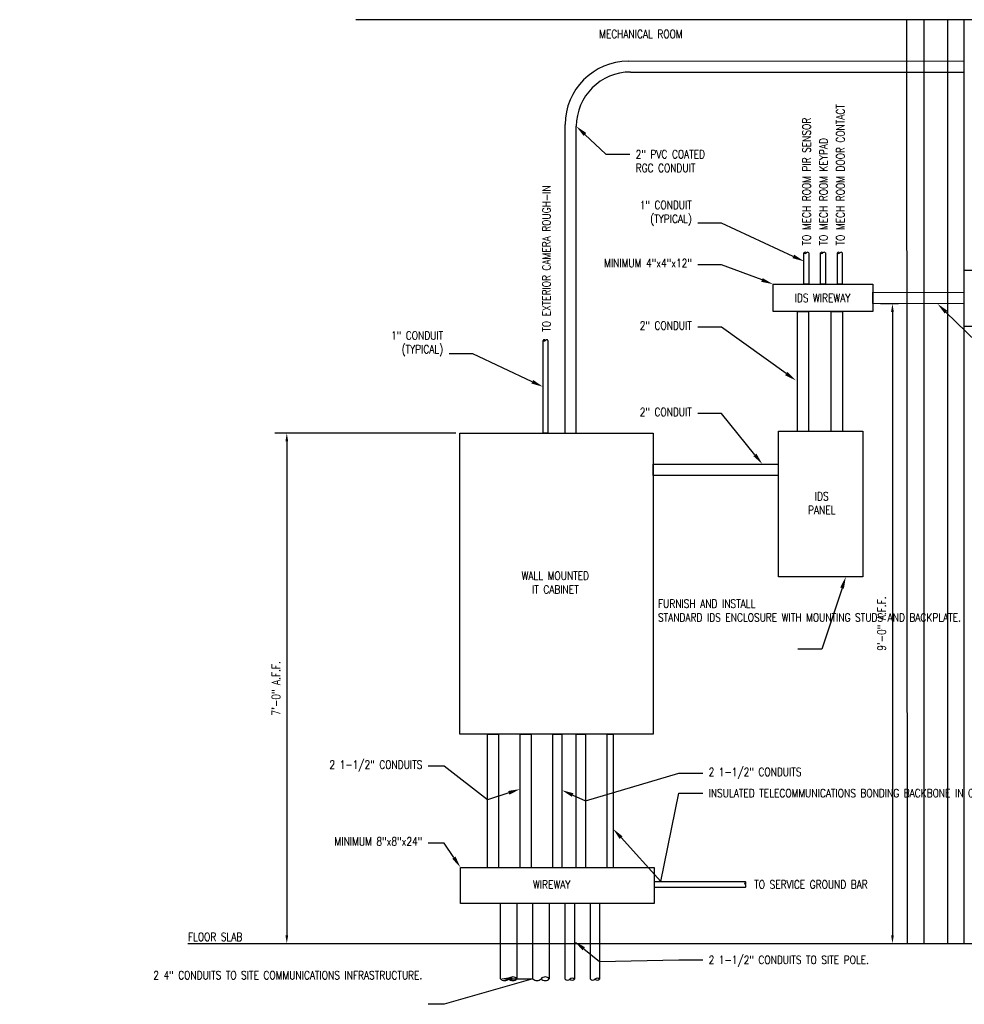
# Model space of a CAD drawing. Extents: x -324 to 464, y 2 to 180.
# Tile 1 of 2: x -49 to 122, y 2 to 180. Entities that reach past the tile are written whole.
import ezdxf
from ezdxf import colors
from ezdxf.entities.mleader import LeaderData, LeaderLine
from ezdxf.math import Vec2, Vec3

# ---------------------------------------------------------------- set-up
doc = ezdxf.new("R2010")
doc.units = 0
doc.header["$MEASUREMENT"] = 0
doc.layers.get('DEFPOINTS').update_dxf_attribs({"color": 140})
for name, color, linetype in [('S-ANNO-NOTE', 2, 'Continuous'), ('T-ANNO-DIMS', 1, 'Continuous'), ('T-ANNO-SYMB', 2, 'Continuous'), ('T-ANNO-TEXT', 2, 'Continuous'), ('T-COMM-EQPM', 4, 'Continuous')]:
    doc.layers.add(name, color=color, linetype=linetype)
doc.styles.add('Annotative', font='romans.shx', dxfattribs={"width": 0.8, "height": 0.125})
doc.dimstyles.new('Annotative', dxfattribs={"dimscale": 0, "dimtxt": 0.125, "dimasz": 0.125, "dimexe": 0.18, "dimexo": 0.0625, "dimgap": 0.09, "dimtad": 1, "dimdec": 3, "dimzin": 3, "dimdsep": 46, "dimlunit": 4, "dimtxsty": 'Annotative', "dimcen": 0.09, "dimclrt": 2, "dimazin": 2, "dimtfac": 1, "dimtdec": 3, "dimtmove": 1, "dimatfit": 3, "dimfxl": 1, "dimtfill": 1, "dimfrac": 2, "dimtolj": 1, "dimtzin": 0, "dimarcsym": 0})

# ---------------------------------------------------------------- blocks, each defined once
blk = doc.blocks.new('*D4')
at = {"layer": 'DEFPOINTS', "color": 0, "transparency": 16777216}
for p in [(30.75, 105.3), (-0.67, 12.59), (-0.67, 12.59)]:
    blk.add_point(p, dxfattribs=at)
at = {"layer": 'T-ANNO-DIMS', "color": 0, "lineweight": -2, "transparency": 16777216}
for p, q in [((30, 105.3), (-2.83, 105.3)), ((-0.67, 103.8), (-0.67, 14.09)), ((0.08, 12.59), (1.49, 12.59))]:
    blk.add_line(p, q, dxfattribs=at)
at = {"layer": 'T-ANNO-DIMS', "color": 0, "transparency": 16777216}
for points in [[(-0.92, 103.8), (-0.42, 103.8), (-0.67, 105.3)], [(-0.92, 14.09), (-0.42, 14.09), (-0.67, 12.59)]]:
    blk.add_solid(points, dxfattribs=at)
at = {"layer": 'T-ANNO-DIMS', "color": 2, "lineweight": -3, "transparency": 16777216, "insert": (-2.64, 58.94), "char_height": 1.5, "attachment_point": 5, "rotation": 90, "style": 'Annotative', "bg_fill": 3, "box_fill_scale": 1.25, "bg_fill_color": 256, "bg_fill_true_color": 13158600, "bg_fill_transparency": 0}
blk.add_mtext('\\A1;7\'-0" A.F.F.', dxfattribs=at)
blk = doc.blocks.new('*D5')
at = {"layer": 'DEFPOINTS', "color": 0, "transparency": 16777216}
for p in [(111.16, 128.83), (109.33, 12.58), (109.33, 12.58)]:
    blk.add_point(p, dxfattribs=at)
at = {"layer": 'T-ANNO-DIMS', "color": 0, "lineweight": -2, "transparency": 16777216}
for p, q in [((110.41, 128.83), (107.17, 128.83)), ((109.33, 127.33), (109.33, 14.08)), ((110.08, 12.58), (111.49, 12.58))]:
    blk.add_line(p, q, dxfattribs=at)
at = {"layer": 'T-ANNO-DIMS', "color": 0, "transparency": 16777216}
for points in [[(109.08, 127.33), (109.58, 127.33), (109.33, 128.83)], [(109.08, 14.08), (109.58, 14.08), (109.33, 12.58)]]:
    blk.add_solid(points, dxfattribs=at)
at = {"layer": 'T-ANNO-DIMS', "color": 2, "lineweight": -3, "transparency": 16777216, "insert": (107.36, 70.71), "char_height": 1.5, "attachment_point": 5, "rotation": 90, "style": 'Annotative', "bg_fill": 3, "box_fill_scale": 1.25, "bg_fill_color": 256, "bg_fill_true_color": 13158600, "bg_fill_transparency": 0}
blk.add_mtext('\\A1;9\'-0" A.F.F.', dxfattribs=at)

msp = doc.modelspace()

# ---------------------------------------------------------------- linework, layer by layer
at = {"layer": 'T-ANNO-SYMB', "color": 253, "lineweight": -3}
for p, q in [((276.1594, 180.4369), (11.8477, 180.4369)), ((112.0727, 12.5843), (111.9247, 180.4369)), ((115.0753, 12.5843), (115.0753, 180.4369)), ((119.3745, 12.5843), (119.3745, 180.4369)), ((122.3772, 12.5843), (122.3772, 180.4369)), ((-18.6477, 12.5843), (276.1594, 12.5843))]:
    msp.add_line(p, q, dxfattribs=at)
at = {"layer": 'T-COMM-EQPM', "lineweight": -3}
for p, q in [((61.3609, 172.8762), (122.3772, 172.9824)), ((61.7621, 170.926), (122.3772, 170.926)), ((49.8855, 105.295), (49.8855, 161.3801)), ((51.9048, 105.295), (51.9048, 161.0687)), ((49.9029, 6.0912), (49.9029, 19.8725)), ((51.5757, 19.8725), (51.5757, 6.0912)), ((54.4753, 6.0912), (54.4753, 19.8725)), ((56.1481, 19.8725), (56.1481, 6.0912))]:
    msp.add_line(p, q, dxfattribs=at)
for points in [[(94.1327, 138.0796), (94.1327, 132.3799), (93.2485, 132.3799), (93.2485, 138.0796)], [(97.1441, 138.0796), (97.1441, 132.3799), (96.2598, 132.3799), (96.2598, 138.0796)], [(100.2107, 138.0796), (100.2107, 132.3799), (99.3264, 132.3799), (99.3264, 138.0796)], [(122.3772, 128.8007), (105.7449, 128.8631), (105.7492, 130.9194), (122.3772, 130.8571)], [(92.077, 105.6941), (92.077, 127.3943), (94.0963, 127.3943), (94.0963, 105.6941)], [(98.2283, 105.6941), (98.2283, 127.3943), (100.2476, 127.3943), (100.2476, 105.6941)], [(46.7532, 122.1772), (46.7532, 105.295), (45.869, 105.295), (45.869, 122.1772)], [(88.6548, 97.6419), (65.8913, 97.6419), (65.8913, 99.6789), (88.6548, 99.6789)], [(35.7774, 26.391), (35.7774, 50.6199), (37.7774, 50.6199), (37.7774, 26.391)], [(41.697, 26.391), (41.697, 50.6199), (43.697, 50.6199), (43.697, 26.391)], [(47.6166, 26.391), (47.6166, 50.6199), (49.2894, 50.6199), (49.2894, 26.391)], [(51.9012, 26.391), (51.9012, 50.6199), (53.574, 50.6199), (53.574, 26.391)], [(57.4936, 26.391), (57.4936, 50.6199), (58.5882, 50.6199), (58.5882, 26.391)], [(66.0249, 23.8692), (82.597, 23.8692)], [(82.597, 22.7746), (66.0249, 22.7746)], [(38.1555, 6.1832), (38.1555, 19.8725)], [(41.1295, 19.8725), (41.1295, 6.1832)], [(44.0292, 6.1832), (44.0292, 19.8725)], [(47.0032, 19.8725), (47.0032, 6.1832)]]:
    msp.add_lwpolyline(points, dxfattribs=at)
for points in [[(122.3772, 134.9386), (132.4648, 134.9386), (132.4648, 124.7192), (122.3772, 124.7192)], [(87.6568, 132.3799), (105.7471, 132.3799), (105.7471, 127.3943), (87.6568, 127.3943)], [(88.6548, 105.6941), (103.9637, 105.6941), (103.9637, 79.2213), (88.6548, 79.2213)], [(30.7475, 105.295), (65.8913, 105.295), (65.8913, 50.6199), (30.7475, 50.6199)], [(30.8811, 26.391), (66.0249, 26.391), (66.0249, 19.8725), (30.8811, 19.8725)]]:
    msp.add_lwpolyline(points, close=True, dxfattribs=at)
for centre, radius, start, end in [((61.3816, 161.3801), 11.4961, 90.103136, 180), ((61.7621, 161.0687), 9.8573, 90, 180), ((93.4695, 137.8754), 0.3009, 42.721939, 137.278061), ((93.4695, 138.2837), 0.3009, 222.721939, 317.278061), ((93.9116, 137.8754), 0.3009, 42.721939, 137.278061), ((96.4809, 137.8754), 0.3009, 42.721939, 137.278061), ((96.4809, 138.2837), 0.3009, 222.721939, 317.278061), ((96.923, 137.8754), 0.3009, 42.721939, 137.278061), ((99.5475, 137.8754), 0.3009, 42.721939, 137.278061), ((99.5475, 138.2837), 0.3009, 222.721939, 317.278061), ((99.9896, 137.8754), 0.3009, 42.721939, 137.278061), ((46.0901, 121.973), 0.3009, 42.721939, 137.278061), ((46.0901, 122.3813), 0.3009, 222.721939, 317.278061), ((46.5322, 121.973), 0.3009, 42.721939, 137.278061), ((82.8497, 23.5956), 0.3725, 132.721939, 227.278061), ((82.3443, 23.5956), 0.3725, 312.721939, 47.278061), ((82.3443, 23.0483), 0.3725, 312.721939, 47.278061), ((38.899, 6.8698), 1.0121, 222.721939, 317.278061), ((40.386, 5.4966), 1.0121, 42.721939, 137.278061), ((40.386, 6.8698), 1.0121, 222.721939, 317.278061), ((44.7727, 6.8698), 1.0121, 222.721939, 317.278061), ((46.2597, 5.4966), 1.0121, 42.721939, 137.278061), ((46.2597, 6.8698), 1.0121, 222.721939, 317.278061), ((50.3177, 6.4743), 0.5647, 222.721939, 317.278061), ((51.1541, 5.6927), 0.5801, 43.389072, 136.610928), ((51.1541, 6.4897), 0.5801, 223.389072, 316.610928), ((54.8901, 6.4743), 0.5647, 222.721939, 317.278061), ((55.7266, 5.6927), 0.5801, 43.389072, 136.610928), ((55.7266, 6.4897), 0.5801, 223.389072, 316.610928)]:
    msp.add_arc(centre, radius, start, end, dxfattribs=at)

# ---------------------------------------------------------------- texts
at = {"layer": 'S-ANNO-NOTE', "lineweight": -3, "insert": (84.228, 24.071), "char_height": 1.5, "width": 24.351352, "attachment_point": 1, "style": 'Annotative'}
msp.add_mtext('TO SERVICE GROUND BAR', dxfattribs=at)
at = {"layer": 'T-ANNO-TEXT', "color": 253, "lineweight": -3, "insert": (56.0454, 178.5821), "char_height": 1.5, "width": 17.618507, "attachment_point": 1, "line_spacing_factor": 1.230511, "style": 'Annotative'}
msp.add_mtext('MECHANICAL ROOM', dxfattribs=at)
at = {"layer": 'T-ANNO-TEXT', "lineweight": -3, "char_height": 1.5, "attachment_point": 1, "rotation": 90, "style": 'Annotative'}
for s, insert, width, line_spacing_factor in [('TO MECH ROOM PIR SENSOR \\PTO MECH ROOM KEYPAD \\PTO MECH ROOM DOOR CONTACT', (92.9821, 139.4279), 30.370542, 1.230511), ('TO EXTERIOR CAMERA ROUGH-IN', (45.7428, 123.7508), 32.142024, 2.234489)]:
    msp.add_mtext(s, dxfattribs=dict(at, insert=insert, width=width, line_spacing_factor=line_spacing_factor))
at = {"layer": 'T-ANNO-TEXT', "color": 253, "lineweight": -3, "insert": (-18.6172, 14.5379), "char_height": 1.5, "width": 464.938702, "attachment_point": 1, "style": 'Annotative'}
msp.add_mtext('FLOOR SLAB', dxfattribs=at)
at = {"layer": 'T-COMM-EQPM', "lineweight": -3, "char_height": 1.5, "attachment_point": 5, "style": 'Annotative'}
for s, insert, width in [('IDS WIREWAY', (96.6245, 129.8819), 16.454264), ('IDS\\PPANEL', (96.4858, 92.5953), 12.979242), ('WALL MOUNTED\\PIT CABINET', (48.0953, 78.1576), 19.442729), ('WIREWAY', (47.4481, 23.3021), 21.239507)]:
    msp.add_mtext(s, dxfattribs=dict(at, insert=insert, width=width))

# ---------------------------------------------------------------- leaders
at = {"layer": 'S-ANNO-NOTE', "lineweight": -3}
ml = msp.add_multileader_mtext('Standard', dxfattribs=at)
ml.set_content('1" CONDUIT\\P\\pxqr;(TYPICAL)', color=2, style='Annotative')
ml.set_leader_properties(color=1)
ml.build(insert=Vec2(0, 0))
ml.multileader.update_dxf_attribs({"dogleg_length": 0.36, "arrow_head_size": 2.16, "scale": 12})
ctx = ml.context
ctx.base_point, ctx.scale, ctx.char_height, ctx.arrow_head_size, ctx.landing_gap_size, ctx.plane_origin = Vec3(16.3736, 122.8126), 12, 1.5, 2.16, 1.08, Vec3(36.7964, 115.8918)
ctx.right_attachment, ctx.text_align_type = 3, 2
notes = []
notes.append((ctx, [(0, (1, 1, 0), (33.1393, 119.7412), (-1, 0), 4.32, [(0, [(45.869, 113.7361)], 0, [])])]))
ctx.mtext.insert, ctx.mtext.width, ctx.mtext.defined_height, ctx.mtext.alignment, ctx.mtext.flow_direction = Vec3(27.7393, 123.8126), 20.554702, 5.4327, 3, 5
at = {"layer": 'T-ANNO-DIMS'}
ml = msp.add_multileader_mtext('Standard', dxfattribs=at)
ml.set_content('6"x6"x4"', color=2, style='Annotative')
ml.set_leader_properties()
ml.build(insert=Vec2(0, 0))
ml.multileader.update_dxf_attribs({"dogleg_length": 0.36, "arrow_head_size": 2.16, "scale": 12})
ctx = ml.context
ctx.base_point, ctx.scale, ctx.char_height, ctx.arrow_head_size, ctx.landing_gap_size, ctx.plane_origin = Vec3(170.231, 162.0793), 12, 1.5, 2.16, 1.08, Vec3(190.629, 143.5066)
ctx.right_attachment, ctx.text_align_type = 3, 2
notes.append((ctx, [(0, (1, 1, 0), (181.9682, 161.7936), (-1, 0), 2.1486, [(0, [(185.7176, 168.28)], 0, [])])]))
ctx.mtext.insert, ctx.mtext.width, ctx.mtext.defined_height, ctx.mtext.alignment, ctx.mtext.flow_direction = Vec3(178.7396, 162.8293), 18.336553, 6.2224, 3, 5
ml = msp.add_multileader_mtext('Standard', dxfattribs=at)
ml.set_content('2" PVC COATED\\PRGC CONDUIT', color=2, style='Annotative')
ml.set_leader_properties()
ml.build(insert=Vec2(0, 0))
ml.multileader.update_dxf_attribs({"dogleg_length": 0.36, "arrow_head_size": 2.16, "scale": 12})
ctx = ml.context
ctx.base_point, ctx.scale, ctx.char_height, ctx.arrow_head_size, ctx.landing_gap_size, ctx.plane_origin = Vec3(61.6142, 155.9918), 12, 1.5, 2.16, 1.08, Vec3(60.2674, 139.6225)
notes.append((ctx, [(0, (1, 1, 0), (57.2942, 155.9918), (1, 0), 4.32, [(0, [(51.9048, 161.0687)], 0, [])])]))
ctx.mtext.insert, ctx.mtext.width, ctx.mtext.flow_direction = Vec3(62.6942, 156.7418), 18.73056, 5
ml = msp.add_multileader_mtext('Standard', dxfattribs=at)
ml.set_content('1" CONDUIT\\P(TYPICAL)', color=2, style='Annotative')
ml.set_leader_properties()
ml.build(insert=Vec2(0, 0))
ml.multileader.update_dxf_attribs({"dogleg_length": 0.36, "arrow_head_size": 2.16, "scale": 12})
ctx = ml.context
ctx.base_point, ctx.scale, ctx.char_height, ctx.arrow_head_size, ctx.landing_gap_size, ctx.plane_origin = Vec3(61.532, 146.5102), 12, 1.5, 2.16, 1.08, Vec3(87.7994, 138.6487)
ctx.right_attachment, ctx.text_align_type = 3, 2
notes.append((ctx, [(0, (1, 1, 0), (78.2977, 143.4388), (-1, 0), 4.32, [(0, [(93.2879, 136.5249)], 0, [])])]))
ctx.mtext.insert, ctx.mtext.width, ctx.mtext.alignment, ctx.mtext.flow_direction = Vec3(72.8977, 147.5102), 18.73056, 3, 5
ml = msp.add_multileader_mtext('Standard', dxfattribs=at)
ml.set_content('12"x12"x6"', color=2, style='Annotative')
ml.set_leader_properties()
ml.build(insert=Vec2(0, 0))
ml.multileader.update_dxf_attribs({"dogleg_length": 0.36, "arrow_head_size": 2.16, "scale": 12})
ctx = ml.context
ctx.base_point, ctx.scale, ctx.char_height, ctx.arrow_head_size, ctx.landing_gap_size, ctx.plane_origin = Vec3(168.0596, 139.6811), 12, 1.5, 2.16, 1.08, Vec3(188.3296, 124.4157)
ctx.right_attachment, ctx.text_align_type = 3, 2
notes.append((ctx, [(0, (1, 1, 0), (182.6843, 139.3954), (-1, 0), 2.8648, [(0, [(183.8003, 134.9386)], 0, [])])]))
ctx.mtext.insert, ctx.mtext.width, ctx.mtext.defined_height, ctx.mtext.alignment, ctx.mtext.flow_direction = Vec3(178.7396, 140.4311), 23.037386, 5.4834, 3, 5
ml = msp.add_multileader_mtext('Standard', dxfattribs=at)
ml.set_content('MINIMUM 4"x4"x12"', color=2, style='Annotative')
ml.set_leader_properties()
ml.build(insert=Vec2(0, 0))
ml.multileader.update_dxf_attribs({"dogleg_length": 0.36, "arrow_head_size": 2.16, "scale": 12})
ctx = ml.context
ctx.base_point, ctx.scale, ctx.char_height, ctx.arrow_head_size, ctx.landing_gap_size, ctx.plane_origin = Vec3(54.5034, 136.2071), 12, 1.5, 2.16, 1.08, Vec3(85.7116, 127.9473)
ctx.right_attachment, ctx.text_align_type = 3, 2
notes.append((ctx, [(0, (1, 1, 0), (78.2977, 135.9214), (-1, 0), 4.32, [(0, [(87.6568, 132.3799)], 0, [])])]))
ctx.mtext.insert, ctx.mtext.width, ctx.mtext.defined_height, ctx.mtext.alignment, ctx.mtext.flow_direction = Vec3(72.8977, 136.9571), 18.336553, 6.2224, 3, 5
ml = msp.add_multileader_mtext('Standard', dxfattribs=at)
ml.set_content('2" PVC COATED\\PRGC CONDUIT', color=2, style='Annotative')
ml.set_leader_properties()
ml.build(insert=Vec2(0, 0))
ml.multileader.update_dxf_attribs({"dogleg_length": 0.36, "arrow_head_size": 2.16, "scale": 12})
ctx = ml.context
ctx.base_point, ctx.scale, ctx.char_height, ctx.arrow_head_size, ctx.landing_gap_size, ctx.plane_origin = Vec3(138.7734, 110.7481), 12, 1.5, 2.16, 1.08, Vec3(123.8633, 107.3728)
notes.append((ctx, [(0, (1, 1, 0), (136.0136, 110.7481), (1, 0), 2.7598, [(0, [(117.509, 128.819)], 0, [])])]))
ctx.mtext.insert, ctx.mtext.width, ctx.mtext.flow_direction = Vec3(139.8534, 111.4981), 18.73056, 5
ml = msp.add_multileader_mtext('Standard', dxfattribs=at)
ml.set_content('2" CONDUIT', color=2, style='Annotative')
ml.set_leader_properties()
ml.build(insert=Vec2(0, 0))
ml.multileader.update_dxf_attribs({"dogleg_length": 0.36, "arrow_head_size": 2.16, "scale": 12})
ctx = ml.context
ctx.base_point, ctx.scale, ctx.char_height, ctx.arrow_head_size, ctx.landing_gap_size, ctx.plane_origin = Vec3(61.3606, 124.8642), 12, 1.5, 2.16, 1.08, Vec3(86.346, 118.4518)
ctx.right_attachment, ctx.text_align_type = 3, 2
notes.append((ctx, [(0, (1, 1, 0), (78.2977, 124.5785), (-1, 0), 4.32, [(0, [(91.7951, 114.8767)], 0, [])])]))
ctx.mtext.insert, ctx.mtext.width, ctx.mtext.alignment, ctx.mtext.flow_direction = Vec3(72.8977, 125.6142), 18.73056, 3, 5
ml = msp.add_multileader_mtext('Standard', dxfattribs=at)
ml.set_content('2" CONDUIT', color=2, style='Annotative')
ml.set_leader_properties()
ml.build(insert=Vec2(0, 0))
ml.multileader.update_dxf_attribs({"dogleg_length": 0.36, "arrow_head_size": 2.16, "scale": 12})
ctx = ml.context
ctx.base_point, ctx.scale, ctx.char_height, ctx.arrow_head_size, ctx.landing_gap_size, ctx.plane_origin = Vec3(61.3606, 109.1559), 12, 1.5, 2.16, 1.08, Vec3(80.2589, 108.8702)
ctx.right_attachment, ctx.text_align_type = 3, 2
notes.append((ctx, [(0, (1, 1, 0), (78.2977, 108.8702), (-1, 0), 4.32, [(0, [(85.708, 99.6789)], 0, [])])]))
ctx.mtext.insert, ctx.mtext.width, ctx.mtext.alignment, ctx.mtext.flow_direction = Vec3(72.8977, 109.9059), 18.73056, 3, 5
ml = msp.add_multileader_mtext('Standard', dxfattribs=at)
ml.set_content('\\A1;INSULATED TELECOMMUNICATIONS BONDING BACKBONE IN CONDUIT. DESIGNER OF RECORD WILL SIZE IN ACCORDANCE WITH TIA 607 AND UFC 3-580-01.', color=2, style='Annotative')
ml.set_leader_properties()
ml.build(insert=Vec2(0, 0))
ml.multileader.update_dxf_attribs({"dogleg_length": 0.36, "arrow_head_size": 2.16, "scale": 12})
ctx = ml.context
ctx.base_point, ctx.scale, ctx.char_height, ctx.arrow_head_size, ctx.landing_gap_size, ctx.plane_origin = Vec3(74.8624, 39.9068), 12, 1.5, 2.16, 1.08, Vec3(73.0437, 36.026)
notes.append((ctx, [(0, (1, 1, 0), (70.5424, 39.9068), (1, 0), 4.32, [(1, [(58.5882, 33.4191), (67.2855, 23.8692)], 0, [])])]))
ctx.mtext.insert, ctx.mtext.width, ctx.mtext.flow_direction = Vec3(75.9424, 40.6568), 30.658906, 5
ml = msp.add_multileader_mtext('Standard', dxfattribs=at)
ml.set_content('2 4" CONDUITS TO SITE COMMUNICATIONS INFRASTRUCTURE.', color=2, style='Annotative')
ml.set_leader_properties()
ml.build(insert=Vec2(0, 0))
ml.multileader.update_dxf_attribs({"text_right_attachment_type": 3, "dogleg_length": 0.36, "arrow_head_size": 2.16, "scale": 12})
ctx = ml.context
ctx.base_point, ctx.scale, ctx.char_height, ctx.arrow_head_size, ctx.landing_gap_size, ctx.plane_origin = Vec3(0.8036, 6.826), 12, 1.5, 2.16, 1.08, Vec3(34.7118, 0.7435)
ctx.right_attachment, ctx.text_align_type = 3, 2
notes.append((ctx, [(0, (1, 1, 0), (27.8898, 1.5403), (-1, 0), 2.8691, [(1, [(38.1555, 6.1832), (44.0292, 6.1832)], 0, [])])]))
ctx.mtext.insert, ctx.mtext.width, ctx.mtext.defined_height, ctx.mtext.alignment, ctx.mtext.flow_direction = Vec3(23.9407, 7.576), 28.99009, 5.0825, 3, 5
for ctx, leaders in notes:
    for number, flags, end, landing, length, lines in leaders:
        leader = LeaderData()
        leader.index, (leader.has_last_leader_line, leader.has_dogleg_vector, leader.attachment_direction) = number, flags
        leader.last_leader_point, leader.dogleg_vector, leader.dogleg_length = Vec3(end), Vec3(landing), length
        for number, points, colour, breaks in lines:
            line = LeaderLine()
            line.index, line.vertices, line.color, line.breaks = number, Vec3.list(points), colors.encode_raw_color(colour), breaks
            leader.lines.append(line)
        ctx.leaders.append(leader)

# ---------------------------------------------------------------- next in the draw order: dimensions: what is measured, and where the dimension line sits
at = {"layer": 'T-ANNO-DIMS', "lineweight": -3}
for base, p1, p2, text, picture, middle in [((109.3313, 12.5843), (111.1574, 128.8335), (109.3307, 12.5843), '9\'-0" A.F.F.', '*D5', (107.3584, 70.7089)), ((-0.6668, 12.5865), (30.7475, 105.295), (-0.6668, 12.5865), '7\'-0" A.F.F.', '*D4', (-2.6396, 58.9408))]:
    dim = msp.add_linear_dim(base=base, p1=p1, p2=p2, angle=90, text=text, dimstyle='Annotative', override={"dimpost": '\\X'}, dxfattribs=at)
    dim.commit()
    dim.dimension.update_dxf_attribs({"geometry": picture, "text_midpoint": middle})

# ---------------------------------------------------------------- next in the draw order: leaders
at = {"layer": 'S-ANNO-NOTE', "lineweight": -3}
ml = msp.add_multileader_mtext('Standard', dxfattribs=at)
ml.set_content('FURNISH AND INSTALL\\PSTANDARD IDS ENCLOSURE WITH MOUNTING STUDS AND BACKPLATE.', color=2, style='Annotative')
ml.set_leader_properties(color=1)
ml.build(insert=Vec2(0, 0))
ml.multileader.update_dxf_attribs({"text_left_attachment_type": 8, "text_right_attachment_type": 4, "dogleg_length": 0.36, "arrow_head_size": 2.16, "scale": 12})
ctx = ml.context
ctx.base_point, ctx.scale, ctx.char_height, ctx.arrow_head_size, ctx.landing_gap_size, ctx.plane_origin = Vec3(65.6634, 73.2757), 12, 1.5, 2.16, 1.08, Vec3(109.2717, 28.2299)
ctx.left_attachment, ctx.right_attachment = 8, 4
notes = []
notes.append((ctx, [(0, (1, 1, 0), (96.4862, 66.0757), (-1, 0), 4.32, [(0, [(100.8568, 79.2213)], 0, [])])]))
ctx.mtext.insert, ctx.mtext.width, ctx.mtext.flow_direction = Vec3(66.7434, 75.0757), 25.25271, 5
at = {"layer": 'T-ANNO-DIMS'}
ml = msp.add_multileader_mtext('Standard', dxfattribs=at)
ml.set_content('2 1-1/2" CONDUITS ', color=2, style='Annotative')
ml.set_leader_properties()
ml.build(insert=Vec2(0, 0))
ml.multileader.update_dxf_attribs({"dogleg_length": 0.36, "arrow_head_size": 2.16, "scale": 12})
ctx = ml.context
ctx.base_point, ctx.scale, ctx.char_height, ctx.arrow_head_size, ctx.landing_gap_size, ctx.plane_origin = Vec3(4.0036, 44.8316), 12, 1.5, 2.16, 1.08, Vec3(30.456, 46.7817)
ctx.text_align_type = 2
notes.append((ctx, [(0, (1, 1, 0), (27.8898, 44.8316), (-1, 0), 2.8691, [(1, [(41.697, 40.6367), (35.7774, 38.7045)], 0, [])])]))
ctx.mtext.insert, ctx.mtext.width, ctx.mtext.alignment, ctx.mtext.flow_direction = Vec3(23.9407, 45.8316), 24.481079, 3, 5
ml = msp.add_multileader_mtext('Standard', dxfattribs=at)
ml.set_content('2 1-1/2" CONDUITS ', color=2, style='Annotative')
ml.set_leader_properties()
ml.build(insert=Vec2(0, 0))
ml.multileader.update_dxf_attribs({"dogleg_length": 0.36, "arrow_head_size": 2.16, "scale": 12})
ctx = ml.context
ctx.base_point, ctx.scale, ctx.char_height, ctx.arrow_head_size, ctx.landing_gap_size, ctx.plane_origin = Vec3(74.8624, 43.5107), 12, 1.5, 2.16, 1.08, Vec3(66.1827, 46.7817)
notes.append((ctx, [(0, (1, 1, 0), (70.5424, 43.5107), (1, 0), 4.32, [(1, [(49.2894, 40.4441), (53.574, 38.5054)], 0, [])])]))
ctx.mtext.insert, ctx.mtext.width, ctx.mtext.defined_height, ctx.mtext.flow_direction = Vec3(75.9424, 44.5107), 21.558466, 1.3217, 5
ml = msp.add_multileader_mtext('Standard', dxfattribs=at)
ml.set_content('MINIMUM 8"x8"x24"', color=2, style='Annotative')
ml.set_leader_properties()
ml.build(insert=Vec2(0, 0))
ml.multileader.update_dxf_attribs({"dogleg_length": 0.36, "arrow_head_size": 2.16, "scale": 12})
ctx = ml.context
ctx.base_point, ctx.scale, ctx.char_height, ctx.arrow_head_size, ctx.landing_gap_size, ctx.plane_origin = Vec3(5.5464, 31.1295), 12, 1.5, 2.16, 1.08, Vec3(25.432, 29.9661)
ctx.right_attachment, ctx.text_align_type = 3, 2
notes.append((ctx, [(0, (1, 1, 0), (27.8898, 30.8437), (-1, 0), 2.8691, [(0, [(30.8811, 26.391)], 0, [])])]))
ctx.mtext.insert, ctx.mtext.width, ctx.mtext.alignment, ctx.mtext.flow_direction = Vec3(23.9407, 31.8795), 18.73056, 3, 5
ml = msp.add_multileader_mtext('Standard', dxfattribs=at)
ml.set_content('2 1-1/2" CONDUITS TO SITE POLE.', color=2, style='Annotative')
ml.set_leader_properties()
ml.build(insert=Vec2(0, 0))
ml.multileader.update_dxf_attribs({"dogleg_length": 0.36, "arrow_head_size": 2.16, "scale": 12})
ctx = ml.context
ctx.base_point, ctx.scale, ctx.char_height, ctx.arrow_head_size, ctx.landing_gap_size, ctx.plane_origin = Vec3(74.8624, 9.6173), 12, 1.5, 2.16, 1.08, Vec3(64.516, 14.9189)
notes.append((ctx, [(0, (1, 1, 0), (70.5424, 9.6173), (1, 0), 4.32, [(1, [(51.5757, 12.9818), (56.1481, 9.3435)], 0, [])])]))
ctx.mtext.insert, ctx.mtext.width, ctx.mtext.flow_direction = Vec3(75.9424, 10.3673), 24.153571, 5
for ctx, leaders in notes:
    for number, flags, end, landing, length, lines in leaders:
        leader = LeaderData()
        leader.index, (leader.has_last_leader_line, leader.has_dogleg_vector, leader.attachment_direction) = number, flags
        leader.last_leader_point, leader.dogleg_vector, leader.dogleg_length = Vec3(end), Vec3(landing), length
        for number, points, colour, breaks in lines:
            line = LeaderLine()
            line.index, line.vertices, line.color, line.breaks = number, Vec3.list(points), colors.encode_raw_color(colour), breaks
            leader.lines.append(line)
        ctx.leaders.append(leader)

doc.saveas('drawing.dxf')
